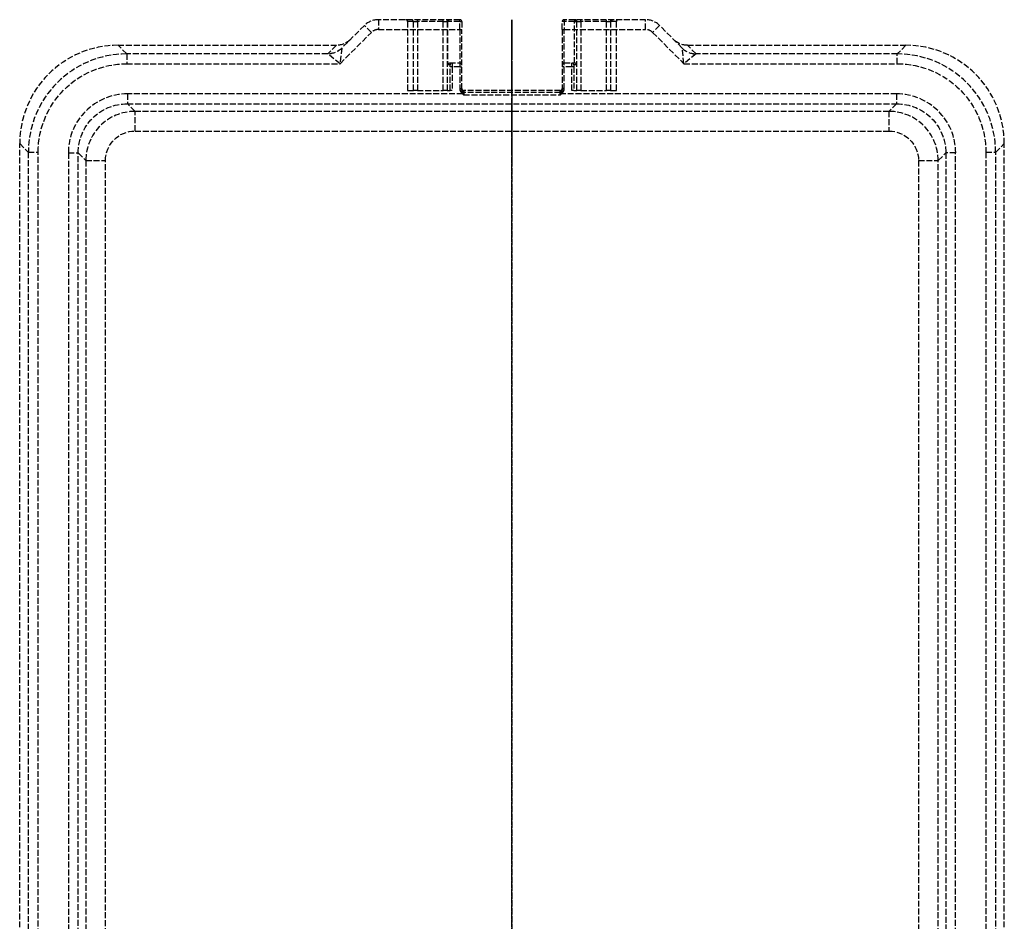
# Model space of a CAD drawing. Header units: millimetres. Extents: x -125 to 125, y 0 to 458.
# Tile 2 of 2: x -125 to 125, y 229 to 458. Entities that reach past the tile are written whole.
import ezdxf

# ---------------------------------------------------------------- set-up
doc = ezdxf.new("R2010")
doc.units = ezdxf.units.MM
doc.header["$LTSCALE"] = 10
doc.linetypes.add('ALLCAD_Strich', pattern=[0.2, 0.15, -0.05])
doc.layers.add('BESCH_KONT_sich_schn_grun_2d', color=10, linetype='Continuous')
doc.layers.add('BESCH_KONT_sich_schn_seit_2d', color=160, linetype='Continuous')

msp = doc.modelspace()

# ---------------------------------------------------------------- linework, layer by layer
at = {"layer": 'BESCH_KONT_sich_schn_grun_2d', "linetype": 'ALLCAD_Strich'}
for p, q in [((-13.25, 458), (-33.93, 458)), ((-33.93, 458), (-33.93, 455.5)), ((-26.5, 457.5), (-26.5, 440)), ((-25.03, 457.5), (-26.5, 457.5)), ((-25.03, 457.5), (-24.03, 457.5)), ((-25.03, 440), (-25.03, 457.5)), ((-24.03, 457.5), (-24.03, 458)), ((-17.49, 457.5), (-24.03, 457.5)), ((-24.03, 457.5), (-24.03, 440)), ((-17.49, 457.5), (-17.49, 458)), ((-17.49, 457.5), (-16.49, 457.5)), ((-17.49, 440), (-17.49, 457.5)), ((-16.36, 457.5), (-16.49, 457.5)), ((-16.49, 457.5), (-16.49, 440)), ((-13.25, 457.5), (-16.36, 457.5)), ((-16.36, 457.5), (-16.36, 446.5)), ((-13.25, 455.5), (-13.25, 458)), ((-13.25, 457.5), (-12.75, 457.5)), ((-12.75, 457.5), (-12.75, 455.5)), ((12.75, 455.5), (12.75, 457.5)), ((15.87, 457.5), (12.75, 457.5)), ((13.25, 458), (13.25, 455.5)), ((33.93, 458), (13.25, 458)), ((15.87, 458), (15.87, 457.5)), ((16.49, 457.5), (17.49, 457.5)), ((16.49, 440), (16.49, 457.5)), ((17.49, 457.5), (17.49, 458)), ((24.03, 457.5), (24.03, 458)), ((24.03, 457.5), (25.03, 457.5)), ((24.03, 440), (24.03, 457.5)), ((26.5, 457.5), (25.03, 457.5)), ((25.03, 457.5), (25.03, 440)), ((26.5, 440), (26.5, 457.5)), ((33.93, 455.5), (33.93, 458)), ((-37.46, 456.54), (-43.22, 450.78)), ((-35.7, 454.77), (-37.46, 456.54)), ((-33.93, 455.5), (-13.25, 455.5)), ((-13.25, 455.5), (-12.75, 455.5)), ((-13.25, 455.5), (-13.25, 440.41)), ((-12.75, 440.41), (-12.75, 455.5)), ((12.75, 455.5), (13.25, 455.5)), ((12.75, 455.5), (12.75, 440.41)), ((13.25, 440.41), (13.25, 455.5)), ((13.25, 455.5), (33.93, 455.5)), ((15.87, 457.5), (16.37, 457.5)), ((15.87, 447), (15.87, 457.5)), ((16.37, 457.5), (16.37, 446.5)), ((16.49, 457.5), (16.37, 457.5)), ((24.03, 457.5), (17.49, 457.5)), ((17.49, 457.5), (17.49, 440)), ((37.46, 456.54), (35.7, 454.77)), ((43.22, 450.78), (37.46, 456.54)), ((-43.65, 446.82), (-35.7, 454.77)), ((35.7, 454.77), (43.65, 446.82)), ((-100.02, 451.5), (-44.57, 451.5)), ((-97.83, 449.31), (-100.02, 451.5)), ((-44.57, 451.5), (-46.75, 449.32)), ((-43.22, 450.78), (-43.65, 446.82)), ((43.65, 446.82), (43.22, 450.78)), ((44.57, 451.5), (100.02, 451.5)), ((46.75, 449.32), (44.57, 451.5)), ((100.02, 451.5), (97.83, 449.31)), ((-97.83, 449.31), (-97.83, 446.82)), ((-46.75, 449.31), (-97.83, 449.31)), ((-43.65, 446.82), (-46.75, 449.31)), ((46.75, 449.31), (43.65, 446.82)), ((97.83, 449.31), (46.75, 449.31)), ((97.83, 446.82), (97.83, 449.31)), ((-97.83, 446.82), (-43.65, 446.82)), ((-15.71, 446.5), (-16.36, 446.5)), ((-15.86, 447), (-13.25, 447)), ((-15.21, 446), (-15.71, 446)), ((-15.71, 440), (-15.71, 446)), ((-15.21, 446), (-15.21, 440)), ((-13.25, 446), (-15.21, 446)), ((-13.25, 446), (-12.75, 446)), ((13.25, 446), (12.75, 446)), ((13.25, 447), (15.86, 447)), ((15.21, 446), (13.25, 446)), ((15.21, 440), (15.21, 446)), ((15.71, 446), (15.21, 446)), ((16.37, 446.5), (15.71, 446.5)), ((15.71, 446), (15.71, 440)), ((43.65, 446.82), (97.83, 446.82)), ((-26.5, 440), (-25.03, 440)), ((-24.03, 440), (-25.03, 440)), ((-24.03, 440), (-17.49, 440)), ((-16.49, 440), (-17.49, 440)), ((-16.49, 440), (-15.71, 440)), ((-15.21, 440), (-15.71, 440)), ((-13.25, 440.5), (-12.75, 440.5)), ((-13.25, 440.41), (-12.75, 440.41)), ((13.25, 440.5), (12.75, 440.5)), ((12.75, 440.41), (13.25, 440.41)), ((15.71, 440), (15.21, 440)), ((17.49, 440), (24.03, 440)), ((-12.48, 439.14), (-97.65, 439.14)), ((-97.65, 439.14), (-97.65, 436.65)), ((-12.48, 439.14), (-12.37, 439.28)), ((12.25, 440), (-12.25, 440)), ((-12.25, 440), (-12.25, 438.9)), ((12.25, 439.5), (-12.25, 439.5)), ((-12.25, 438.9), (12.25, 438.9)), ((12.25, 438.9), (12.25, 440)), ((12.37, 439.28), (12.48, 439.14)), ((97.65, 439.14), (12.48, 439.14)), ((15.71, 440), (16.49, 440)), ((17.49, 440), (16.49, 440)), ((25.03, 440), (24.03, 440)), ((25.03, 440), (26.5, 440)), ((97.65, 439.14), (97.65, 436.65)), ((-97.65, 436.65), (97.65, 436.65)), ((-95.72, 434.72), (-97.65, 436.65)), ((97.65, 436.65), (95.72, 434.72)), ((95.72, 434.72), (-95.72, 434.72)), ((-95.72, 429.72), (-95.72, 434.72)), ((95.72, 434.72), (95.72, 429.72)), ((-95.72, 429.72), (95.72, 429.72)), ((-125, 31.48), (-125, 426.52)), ((-125, 426.52), (-122.81, 424.33)), ((122.81, 424.33), (125, 426.52)), ((125, 31.48), (125, 426.52)), ((-122.81, 424.33), (-120.32, 424.33)), ((-122.81, 424.33), (-122.81, 33.67)), ((-120.32, 33.67), (-120.32, 424.33)), ((-112.64, 424.15), (-112.64, 33.85)), ((-112.64, 424.15), (-110.15, 424.15)), ((-110.15, 33.85), (-110.15, 424.15)), ((-110.15, 424.15), (-108.22, 422.22)), ((108.22, 422.22), (110.15, 424.15)), ((112.64, 424.15), (110.15, 424.15)), ((110.15, 424.15), (110.15, 33.85)), ((112.64, 33.85), (112.64, 424.15)), ((120.32, 424.33), (120.32, 33.67)), ((120.32, 424.33), (122.81, 424.33)), ((122.81, 33.67), (122.81, 424.33)), ((-108.22, 422.22), (-108.22, 35.78)), ((-108.22, 422.22), (-103.22, 422.22)), ((-103.22, 35.78), (-103.22, 422.22)), ((103.22, 422.22), (108.22, 422.22)), ((103.22, 422.22), (103.22, 35.78)), ((108.22, 35.78), (108.22, 422.22))]:
    msp.add_line(p, q, dxfattribs=at)
for centre, radius, start, end in [((-33.93, 453), 5, 90, 135), ((-13.25, 457.5), 0.5, 360, 90), ((13.25, 457.5), 0.5, 90, 180), ((33.93, 453), 5, 45, 90), ((-33.93, 453), 2.5, 90, 135), ((33.93, 453), 2.5, 45, 90), ((-13.25, 446.5), 0.5, 0, 90), ((13.25, 446.5), 0.5, 90, 180), ((-12.25, 440.5), 1, 180, 270), ((-12.25, 440.5), 0.5, 180, 270), ((12.25, 440.5), 0.5, 270, 0), ((12.25, 440.5), 1, 270, 0)]:
    msp.add_arc(centre, radius, start, end, dxfattribs=at)
for centre, major_axis, ratio, start_param, end_param in [((-27, 457.5), (0.5, 0), 0.999648, 0, 1.570796), ((-25.53, 457.5), (0, 0.5), 0.999648, -1.570796, 0), ((-15.87, 457.5), (0, -0.5), 0.985941, -3.141593, -1.570796), ((15.87, 457.5), (0, -0.5), 0.9999, 1.570796, 3.141593), ((15.99, 457.5), (0, 0.5), 0.9999, -1.570796, 0), ((27, 457.5), (-0.5, 0), 0.999648, -1.570796, 0), ((-99.98, 426.48), (-17.7, 17.7), 0.998783, -0.784789, 0.784789), ((46.75, 454.32), (-3.54, -3.54), 0.998783, 0, 0.786007), ((46.75, 454.31), (4.62, -1.91), 0.999286, -1.963243, -1.17835), ((99.98, 426.48), (17.7, 17.7), 0.998783, -0.784789, 0.784789), ((-97.8, 424.3), (-17.69, 17.69), 0.999026, -0.784789, 0.784789), ((-36.14, 449.32), (-10.61, -0.01), 0.024678, -0.024703, 0.010204), ((36.14, 449.32), (10.61, -0.01), 0.024678, -0.010204, 0.024703), ((97.8, 424.3), (17.69, 17.69), 0.999026, -0.784789, 0.784789), ((-15.21, 446.5), (0, 0.5), 0.9999, 0, 1.570796), ((-15.71, 446), (0, 0.5), 0.014159, -1.570796, 0), ((15.21, 446.5), (0, 0.5), 0.9999, -1.570796, 0), ((15.71, 446), (0, -0.5), 0.014159, -3.141593, -1.570796), ((15.87, 446.5), (0.356, -0.356), 0.985941, 0.792477, 2.349115), ((-97.64, 424.14), (-10.62, 10.62), 0.998783, -0.784789, 0.784789), ((97.64, 424.14), (10.62, 10.62), 0.998783, -0.784789, 0.784789), ((-95.71, 422.21), (-8.84, 8.84), 0.999756, -0.784789, 0.784789), ((95.71, 422.21), (8.84, 8.84), 0.999756, -0.784789, 0.784789)]:
    msp.add_ellipse(centre, major_axis=major_axis, ratio=ratio, start_param=start_param, end_param=end_param, dxfattribs=at)
at = {"layer": 'BESCH_KONT_sich_schn_grun_2d', "linetype": 'ALLCAD_Strich', "extrusion": (0, 0, -1)}
for centre, major_axis, ratio, start_param, end_param in [((-15.99, 457.5), (0, 0.5), 0.9999, -1.570796, 0), ((25.53, 457.5), (0, 0.5), 0.999648, -1.570796, 0), ((-44.57, 456.5), (-3.54, -3.54), 0.998783, -1.570796, -0.784789), ((44.57, 456.5), (3.54, -3.54), 0.998783, 0.784789, 1.570796), ((-46.75, 454.31), (-4.62, -1.91), 0.999286, -1.963243, -1.17835), ((-46.75, 454.32), (3.54, -3.54), 0.998783, 0, 0.786007), ((-36.14, 454.32), (-7.08, -3.54), 0.014786, 0.009521, 0.044427), ((36.14, 454.32), (7.08, -3.54), 0.014786, -0.044427, -0.009521), ((-97.8, 424.3), (-15.93, 15.93), 0.998783, -0.784789, 0.784789), ((-15.86, 446.5), (0.5, 0), 0.9999, -3.141593, -1.570796), ((-15.21, 446), (0, -1), 0.00708, -3.141593, -1.570796), ((15.21, 446), (0, 1), 0.00708, -1.570796, 0), ((15.86, 446.5), (0.5, 0), 0.9999, -1.570796, -1.556638), ((97.8, 424.3), (15.93, 15.93), 0.998783, -0.784789, 0.784789), ((-97.64, 424.14), (-8.85, 8.85), 0.998297, -0.784789, 0.784789), ((97.64, 424.14), (8.85, 8.85), 0.998297, -0.784789, 0.784789), ((-95.71, 422.21), (-5.31, 5.31), 0.998783, -0.784789, 0.784789), ((95.71, 422.21), (5.31, 5.31), 0.998783, -0.784789, 0.784789)]:
    msp.add_ellipse(centre, major_axis=major_axis, ratio=ratio, start_param=start_param, end_param=end_param, dxfattribs=at)
at = {"layer": 'BESCH_KONT_sich_schn_grun_2d', "linetype": 'ALLCAD_Strich'}
for points, knots in [([(-13.25, 440.41), (-13.25, 440.16), (-13.17, 439.92), (-12.95, 439.59), (-12.85, 439.47), (-12.65, 439.29), (-12.57, 439.22), (-12.48, 439.14)], [0, 0, 0, 0, 0.0742163, 0.0742163, 0.1195304, 0.1195304, 0.1533357, 0.1533357, 0.1533357, 0.1533357]), ([(-12.37, 439.28), (-12.41, 439.41), (-12.45, 439.52), (-12.55, 439.76), (-12.6, 439.87), (-12.71, 440.13), (-12.75, 440.27), (-12.75, 440.41)], [-0.1533357, -0.1533357, -0.1533357, -0.1533357, -0.1195304, -0.1195304, -0.0742163, -0.0742163, 0, 0, 0, 0]), ([(12.75, 440.41), (12.75, 440.27), (12.71, 440.13), (12.6, 439.87), (12.55, 439.76), (12.45, 439.52), (12.41, 439.41), (12.37, 439.28)], [-0.1533357, -0.1533357, -0.1533357, -0.1533357, -0.0791194, -0.0791194, -0.0338054, -0.0338054, 0, 0, 0, 0]), ([(12.48, 439.14), (12.57, 439.22), (12.65, 439.29), (12.85, 439.47), (12.95, 439.59), (13.17, 439.92), (13.25, 440.16), (13.25, 440.41)], [0, 0, 0, 0, 0.0338054, 0.0338054, 0.0791194, 0.0791194, 0.1533357, 0.1533357, 0.1533357, 0.1533357]), ([(-12.48, 439.14), (-12.46, 439.12), (-12.44, 439.1), (-12.4, 439.06), (-12.39, 439.04), (-12.37, 439.02), (-12.35, 439), (-12.33, 438.98), (-12.29, 438.94), (-12.27, 438.92), (-12.25, 438.9)], [0, 0, 0, 0, 0.00752692, 0.00752692, 0.01505384, 0.01505384, 0.01505384, 0.02258076, 0.02258076, 0.03010768, 0.03010768, 0.03010768, 0.03010768]), ([(-12.25, 438.9), (-12.26, 438.94), (-12.27, 438.97), (-12.29, 439.03), (-12.3, 439.06), (-12.31, 439.09), (-12.32, 439.12), (-12.33, 439.16), (-12.35, 439.22), (-12.36, 439.25), (-12.37, 439.28)], [-0.03010768, -0.03010768, -0.03010768, -0.03010768, -0.02258076, -0.02258076, -0.01505384, -0.01505384, -0.01505384, -0.00752692, -0.00752692, 0, 0, 0, 0]), ([(12.37, 439.28), (12.36, 439.25), (12.35, 439.22), (12.33, 439.16), (12.32, 439.12), (12.31, 439.09), (12.3, 439.06), (12.29, 439.03), (12.27, 438.97), (12.26, 438.94), (12.25, 438.9)], [-0.02961531, -0.02961531, -0.02961531, -0.02961531, -0.02208839, -0.02208839, -0.01456147, -0.01456147, -0.01456147, -0.00703455, -0.00703455, 0.00049237, 0.00049237, 0.00049237, 0.00049237]), ([(12.25, 438.9), (12.27, 438.92), (12.29, 438.94), (12.33, 438.98), (12.35, 439), (12.37, 439.02), (12.39, 439.04), (12.4, 439.06), (12.44, 439.1), (12.46, 439.12), (12.48, 439.14)], [-0.00049237, -0.00049237, -0.00049237, -0.00049237, 0.00703455, 0.00703455, 0.01456147, 0.01456147, 0.01456147, 0.02208839, 0.02208839, 0.02961531, 0.02961531, 0.02961531, 0.02961531])]:
    msp.add_open_spline(points, degree=3, knots=knots, dxfattribs=at)
at = {"layer": 'BESCH_KONT_sich_schn_seit_2d', "linetype": 'ALLCAD_Strich'}
for p, q in [((0, 456.54), (0, 458)), ((0, 458, 62.5), (0, 458)), ((0, 456.54, 62.5), (0, 458, 62.5)), ((0, 457.5, 47), (0, 458, 47)), ((0, 457.5, 62.5), (0, 457.5, 56.5)), ((0, 457.5, 47), (0, 446.5, 47)), ((0, 457.5, 55.53), (0, 457.5, 56.5)), ((0, 457.5, 55.53), (0, 457.5)), ((0, 457.5, 46.99), (0, 446.5, 46.99)), ((0, 457.5, 55.51), (0, 440, 55.51)), ((0, 457.5, 46.5), (0, 446.5, 46.5)), ((0, 457.5, 56.5), (0, 440, 56.5)), ((0, 440, 55.53), (0, 457.5, 55.53)), ((0, 456.54), (0, 452.97)), ((0, 456.54, 62.5), (0, 450.78, 62.5)), ((0, 456.54), (0, 456.54, 62.5)), ((0, 455.5, 65), (0, 454.77, 65)), ((0, 455.5, 64.5), (0, 455.5, 65)), ((0, 440.41, 64.5), (0, 455.5, 64.5)), ((0, 446.82, 65), (0, 454.77, 65)), ((0, 452.97), (0, 451.5)), ((0, 450.78, 62.5), (0, 452.97)), ((0, 426.52), (0, 451.5)), ((0, 449.31, 62.59), (0, 451.5)), ((0, 447, 46.5), (0, 447, 1)), ((0, 446.5, 47), (0, 447, 46.5)), ((0, 447, 1), (0, 446.5, 1)), ((0, 446.82, 65), (0, 424.33, 65)), ((0, 446.5, 0.99), (0, 446.5, 46.5)), ((0, 446.5, 47), (0, 446.5, 46.5)), ((0, 446, 0.49), (0, 446)), ((0, 440, 0.49), (0, 446, 0.49)), ((0, 446, 0.49), (0, 446, 0.5)), ((0, 446, 0.5), (0, 440.5, 0.5)), ((0, 440.5), (0, 440.5, 0.5)), ((0, 440, 0.5), (0, 440.5, 0.5)), ((0, 440.5, 0.5), (0, 440.5, 63.99)), ((0, 440.5, 63.99), (0, 440, 63.99)), ((0, 440.41, 64.5), (0, 440.41, 65)), ((0, 440, 63.99), (0, 440, 56.5)), ((0, 440, 56.5), (0, 440, 55.53)), ((0, 440), (0, 440, 55.53)), ((0, 434.72, 7.33), (0, 436.65, 62.59)), ((0, 429.72, 2.5), (0, 422.22, 2.5)), ((0, 31.48), (0, 426.52)), ((0, 426.52), (0, 424.33, 62.59)), ((0, 33.67, 65), (0, 424.33, 65)), ((0, 424.33, 62.59), (0, 424.33, 65)), ((0, 424.33, 62.59), (0, 33.67, 62.59)), ((0, 424.15, 62.59), (0, 424.15, 65)), ((0, 424.15, 62.59), (0, 422.22, 7.33)), ((0, 422.22, 7.33), (0, 35.78, 7.33)), ((0, 422.22, 2.5), (0, 422.22, 7.33)), ((0, 35.78, 2.5), (0, 422.22, 2.5))]:
    msp.add_line(p, q, dxfattribs=at)
at = {"layer": 'BESCH_KONT_sich_schn_seit_2d', "linetype": 'ALLCAD_Strich', "extrusion": (-1, 0, 0)}
for centre, radius, start, end in [((-455.5, 62.5), 2.5, 90, 180), ((-457.5, 47), 0.5, 180, 270), ((-455.5, 62.5), 2, 90, 180), ((-446.82, 62.5), 2.5, 90, 178), ((-446, 1), 1, 180, 270), ((-446, 1), 0.5, 180, 270), ((-439, 63.99), 1, 84.4768, 180), ((-439.14, 62.5), 2.5, 2, 90)]:
    msp.add_arc(centre, radius, start, end, dxfattribs=at)
at = {"layer": 'BESCH_KONT_sich_schn_seit_2d', "linetype": 'ALLCAD_Strich', "extrusion": (1, 0, 0)}
for centre, radius, start, end in [((457.5, 57), 0.5, 270, 0), ((446, 0.99), 0.5, 270, 360), ((439, 63.99), 1.5, 0, 19.7536), ((439.5, 0.5), 0.5, 270, 0), ((429.72, 7.5), 5, 270, 358)]:
    msp.add_arc(centre, radius, start, end, dxfattribs=at)
for centre, major_axis, ratio, start_param, end_param in [((0, 457.5, 55.52), (0, 0.5), 0.014158, -1.570796, 0), ((0, 457.5, 55.54), (0, 0.5), 0.026539, -1.570796, 0), ((0, 457.5, 47), (0, -0.5), 0.014158, 1.570796, 3.141593), ((0, 454.77, 62.5), (0, 0, 2.5), 0.707107, -1.570796, 0), ((0, 454.32, 62.5), (0, -5, -0.17), 0.034878, -0.786007, 0), ((0, 454.32, 62.5), (0, -3.54, 0.36), 0.699511, 0.110639, 0.145545), ((0, 424.3, 62.5), (0, -25.01, -0.09), 0.003484, -3.141483, -1.571905), ((0, 446.5, 47), (0, -0.5, 0.5), 0.007079, 1.577875, 3.134513), ((0, 439.14, 64.5), (0, 0, 0.5), 0.755157, -0.360619, 0)]:
    msp.add_ellipse(centre, major_axis=major_axis, ratio=ratio, start_param=start_param, end_param=end_param, dxfattribs=at)
at = {"layer": 'BESCH_KONT_sich_schn_seit_2d', "linetype": 'ALLCAD_Strich', "extrusion": (-1, 0, 0)}
for centre, major_axis, ratio, start_param, end_param in [((0, 454.31, 62.76), (0, -5, -0.17), 0.014454, -0.784894, 0), ((0, 446.82, 62.5), (0, 3.96), 0.630602, -1.570796, -0.034907), ((0, 446.5, 1), (0, 0.5), 0.014158, 0, 1.570796), ((0, 424.14, 62.5), (0, 12.51, 0.09), 0.006963, -1.569287, 0.000292), ((0, 422.21, 7.5), (0, -12.5, 0.17), 0.013945, -3.1413, -1.571722)]:
    msp.add_ellipse(centre, major_axis=major_axis, ratio=ratio, start_param=start_param, end_param=end_param, dxfattribs=at)
at = {"layer": 'BESCH_KONT_sich_schn_seit_2d', "linetype": 'ALLCAD_Strich'}
for points, knots in [([(0, 439.28, 64.97), (0, 439.41, 64.94), (0, 439.52, 64.9), (0, 439.76, 64.79), (0, 439.87, 64.73), (0, 440.13, 64.6), (0, 440.27, 64.54), (0, 440.41, 64.5)], [-0.1533357, -0.1533357, -0.1533357, -0.1533357, -0.1195304, -0.1195304, -0.0742163, -0.0742163, 0, 0, 0, 0]), ([(0, 438.9, 64.99), (0, 438.94, 64.99), (0, 438.97, 64.99), (0, 439.03, 64.99), (0, 439.06, 64.99), (0, 439.09, 64.99), (0, 439.12, 64.99), (0, 439.16, 64.99), (0, 439.22, 64.98), (0, 439.25, 64.97), (0, 439.28, 64.97)], [-0.03010768, -0.03010768, -0.03010768, -0.03010768, -0.02258076, -0.02258076, -0.01505384, -0.01505384, -0.01505384, -0.00752692, -0.00752692, 0, 0, 0, 0])]:
    msp.add_open_spline(points, degree=3, knots=knots, dxfattribs=at)

doc.saveas('drawing.dxf')
